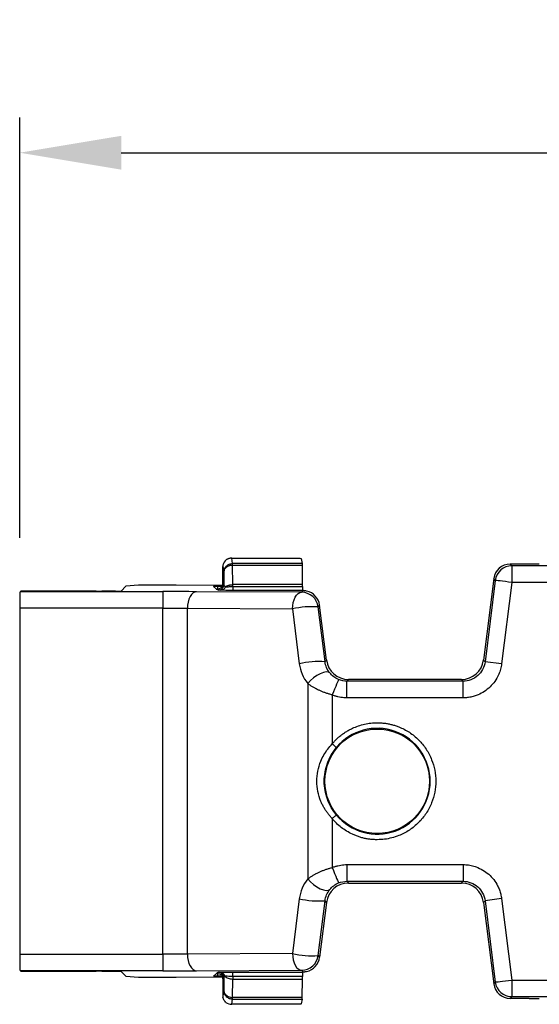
# Model space of a CAD drawing. Extents: x 897.4 to 914.4, y -8.5 to 2.5.
# Tile 3 of 15: x 902.1 to 903, y -0.3 to 1.4. Entities that reach past the tile are written whole.
import ezdxf

# ---------------------------------------------------------------- set-up
doc = ezdxf.new("R2010")
doc.units = 0
doc.header["$LTSCALE"] = 4
doc.header["$MEASUREMENT"] = 0
doc.layers.get('0').update_dxf_attribs({"linetype": 'CONTINUOUS'})
doc.layers.get('DEFPOINTS').update_dxf_attribs({"linetype": 'CONTINUOUS'})
doc.layers.add('DIMENSIONS', color=140, linetype='CONTINUOUS')
doc.styles.get("Standard").update_dxf_attribs({"font": 'romans.shx'})
doc.dimstyles.get("Standard").update_dxf_attribs({"dimtxt": 0.15, "dimasz": 0.18, "dimexe": 0.0625, "dimexo": 0.125, "dimgap": 0.0625, "dimtad": 0, "dimtih": 1, "dimtoh": 1, "dimzin": 0, "dimdsep": 46, "dimtxsty": 'Standard', "dimcen": 0, "dimadec": 0, "dimazin": 0, "dimtfac": 1, "dimtofl": 0, "dimtmove": 0, "dimatfit": 3, "dimfxl": 1, "dimtolj": 1, "dimtzin": 0, "dimarcsym": 0})

# ---------------------------------------------------------------- blocks, each defined once
blk = doc.blocks.new('*D14')
at = {"layer": 'DEFPOINTS', "color": 0, "transparency": 16777216}
for p in [(906.0023, 1.1939), (902.1011, 0.3859), (906.0023, 0.3859)]:
    blk.add_point(p, dxfattribs=at)
at = {"layer": 'DIMENSIONS', "color": 0, "lineweight": -2, "transparency": 16777216}
for p, q in [((902.1011, 0.5109), (902.1011, 1.2564)), ((906.0023, 0.5109), (906.0023, 1.2564)), ((902.2811, 1.1939), (903.6713, 1.1939)), ((905.8223, 1.1939), (904.432, 1.1939))]:
    blk.add_line(p, q, dxfattribs=at)
at = {"layer": 'DIMENSIONS', "color": 0, "transparency": 16777216}
for points in [[(902.2811, 1.2239), (902.2811, 1.1639), (902.1011, 1.1939)], [(905.8223, 1.2239), (905.8223, 1.1639), (906.0023, 1.1939)]]:
    blk.add_solid(points, dxfattribs=at)
at = {"layer": 'DIMENSIONS', "color": 0, "transparency": 16777216, "char_height": 0.15, "attachment_point": 5}
for s, insert in [('\\A1;3.90', (904.0517, 1.3314)), ('\\A1;[99.1]', (904.0517, 1.0172))]:
    blk.add_mtext(s, dxfattribs=dict(at, insert=insert))

msp = doc.modelspace()

# ---------------------------------------------------------------- linework, layer by layer
for p, q in [((902.4785, 0.4653), (902.477, 0.4748)), ((902.477, 0.4748), (902.5912, 0.4748)), ((902.5997, 0.4743), (902.602, 0.4653)), ((902.4611, 0.4297), (902.4611, 0.4598)), ((902.4611, 0.4598), (902.4627, 0.4497)), ((902.4787, 0.4278), (902.4784, 0.4621)), ((902.4784, 0.4621), (902.4785, 0.4621)), ((902.4785, 0.4621), (902.4785, 0.4653)), ((902.602, 0.4653), (902.4785, 0.4653)), ((902.4785, 0.4621), (902.6021, 0.4621)), ((902.6025, 0.4278), (902.6021, 0.4621)), ((902.9705, 0.4643), (902.9732, 0.4613)), ((903.0042, 0.4643), (902.9705, 0.4643)), ((902.9732, 0.4613), (902.9732, 0.4317)), ((903.9895, 0.4613), (902.9732, 0.4613)), ((902.4627, 0.4497), (902.4629, 0.4278)), ((902.9412, 0.4385), (902.9231, 0.2941)), ((902.9439, 0.4354), (902.9412, 0.4385)), ((902.2893, 0.4251), (902.2807, 0.4165)), ((902.3114, 0.4267), (902.2894, 0.4251)), ((902.3784, 0.4268), (902.331, 0.4268)), ((902.4604, 0.426), (902.3784, 0.4268)), ((902.4496, 0.4199), (902.4447, 0.4248)), ((902.453, 0.418), (902.4512, 0.4199)), ((902.4517, 0.4249), (902.4599, 0.425)), ((902.4517, 0.4249), (902.4517, 0.4199)), ((902.4611, 0.4297), (902.4629, 0.4278)), ((902.4787, 0.4244), (902.4787, 0.4278)), ((902.6025, 0.4278), (902.4787, 0.4278)), ((902.4787, 0.4244), (902.6025, 0.4244)), ((902.9439, 0.4354), (902.9258, 0.291)), ((902.9732, 0.4317), (902.9551, 0.2873)), ((903.9884, 0.4317), (902.9732, 0.4317)), ((902.1039, 0.4162), (902.1018, 0.4155)), ((902.1018, 0.4155), (902.3547, 0.4155)), ((902.2368, 0.4162), (902.1137, 0.4162)), ((902.2709, 0.4164), (902.2466, 0.4163)), ((902.3547, 0.4155), (902.3547, 0.3859)), ((902.6008, 0.4142), (902.4145, 0.4153)), ((902.6026, 0.4177), (902.4787, 0.4177)), ((902.6008, 0.4142), (902.6034, 0.4172)), ((902.6034, 0.4172), (902.6026, 0.4177)), ((902.6034, 0.4172), (902.6034, 0.4172)), ((902.3547, 0.3859), (902.1011, 0.3859)), ((902.1011, 0.3859), (902.1011, -0.2277)), ((902.3547, -0.2277), (902.3547, 0.3859)), ((902.3982, -0.2276), (902.3982, 0.3858)), ((902.3982, 0.3858), (902.5845, 0.3847)), ((902.5845, 0.3847), (902.5966, 0.2875)), ((902.6327, 0.3912), (902.6301, 0.3884)), ((902.6422, 0.2912), (902.6301, 0.3884)), ((902.6448, 0.2941), (902.6327, 0.3912)), ((902.6422, 0.2912), (902.6448, 0.2941)), ((902.9231, 0.2941), (902.9258, 0.291)), ((902.9551, 0.2873), (902.9258, 0.291)), ((902.6115, 0.2525), (902.6115, -0.0943)), ((902.6839, 0.2596), (902.6811, 0.2565)), ((902.8868, 0.2565), (902.6811, 0.2565)), ((902.6811, 0.227), (902.6811, 0.2565)), ((902.884, 0.2596), (902.6839, 0.2596)), ((902.8868, 0.2565), (902.884, 0.2596)), ((902.8868, 0.227), (902.8868, 0.2565)), ((902.6549, 0.2322), (902.6549, 0.1454)), ((902.8868, 0.227), (902.6811, 0.227)), ((902.6549, 0.0128), (902.6549, -0.074)), ((902.6811, -0.0688), (902.8868, -0.0688)), ((902.6811, -0.0688), (902.6811, -0.0983)), ((902.8868, -0.0688), (902.8868, -0.0983)), ((902.6811, -0.0983), (902.8868, -0.0983)), ((902.6811, -0.0983), (902.6839, -0.1014)), ((902.6839, -0.1014), (902.884, -0.1014)), ((902.884, -0.1014), (902.8868, -0.0983)), ((902.5966, -0.1293), (902.5845, -0.2265)), ((902.6301, -0.2302), (902.6422, -0.133)), ((902.6448, -0.1359), (902.6327, -0.233)), ((902.6448, -0.1359), (902.6422, -0.133)), ((902.9258, -0.1328), (902.9231, -0.1359)), ((902.9231, -0.1359), (902.9412, -0.2803)), ((902.9551, -0.1291), (902.9258, -0.1328)), ((902.9258, -0.1328), (902.9439, -0.2772)), ((902.9551, -0.1291), (902.9732, -0.2735)), ((902.5845, -0.2265), (902.3982, -0.2276)), ((902.1011, -0.2277), (902.3547, -0.2277)), ((902.3547, -0.2277), (902.3547, -0.2573)), ((902.6301, -0.2302), (902.6327, -0.233)), ((902.1018, -0.2573), (902.1039, -0.2579)), ((902.3547, -0.2573), (902.1018, -0.2573)), ((902.1137, -0.258), (902.2368, -0.258)), ((902.2709, -0.2582), (902.2466, -0.2581)), ((902.2807, -0.2583), (902.2893, -0.2669)), ((902.4145, -0.2571), (902.6008, -0.256)), ((902.4447, -0.2666), (902.4496, -0.2617)), ((902.4512, -0.2617), (902.453, -0.2598)), ((902.4517, -0.2617), (902.4517, -0.2667)), ((902.4787, -0.2595), (902.6026, -0.2595)), ((902.6034, -0.2589), (902.6008, -0.256)), ((902.6026, -0.2595), (902.6034, -0.2589)), ((902.2894, -0.2669), (902.3114, -0.2685)), ((902.331, -0.2686), (902.3784, -0.2686)), ((902.3784, -0.2686), (902.4604, -0.2678)), ((902.4599, -0.2668), (902.4517, -0.2667)), ((902.4629, -0.2696), (902.4611, -0.2715)), ((902.4611, -0.2715), (902.4611, -0.3016)), ((902.4629, -0.2696), (902.4627, -0.2916)), ((902.4784, -0.3043), (902.4787, -0.2717)), ((902.6025, -0.267), (902.4787, -0.267)), ((902.4787, -0.2717), (902.6025, -0.2717)), ((902.602, -0.3043), (902.6025, -0.2717)), ((902.9412, -0.2803), (902.9439, -0.2772)), ((902.9732, -0.2735), (903.9884, -0.2735)), ((902.9732, -0.2735), (902.9732, -0.303)), ((902.4627, -0.2916), (902.4611, -0.3016)), ((902.477, -0.3166), (902.4784, -0.3072)), ((902.602, -0.3043), (902.4784, -0.3043)), ((902.4784, -0.3043), (902.4784, -0.3043)), ((902.4784, -0.3072), (902.4784, -0.3043)), ((902.4784, -0.3072), (902.6019, -0.3072)), ((902.6019, -0.3072), (902.5997, -0.316)), ((902.9732, -0.303), (902.9705, -0.3061)), ((903.0042, -0.3061), (902.9705, -0.3061)), ((902.9732, -0.303), (903.9895, -0.303)), ((902.5912, -0.3166), (902.477, -0.3166))]:
    msp.add_line(p, q)
at = {"flags": 128}
for points in [[(902.9732, 0.4317), (902.9675, 0.4324), (902.962, 0.4331), (902.957, 0.4337), (902.9526, 0.4343), (902.9489, 0.4348), (902.9462, 0.4351), (902.9445, 0.4353), (902.9439, 0.4354)], [(902.4145, 0.4153), (902.4113, 0.4147), (902.4083, 0.413), (902.4055, 0.4103), (902.403, 0.4066), (902.401, 0.4021), (902.3995, 0.397), (902.3985, 0.3915), (902.3982, 0.3858)], [(902.5845, 0.3847), (902.5849, 0.3904), (902.5858, 0.396), (902.5873, 0.401), (902.5894, 0.4055), (902.5918, 0.4092), (902.5946, 0.4119), (902.5977, 0.4136), (902.6008, 0.4142)], [(902.6507, 0.2711), (902.6481, 0.2727), (902.6443, 0.2729), (902.6395, 0.272), (902.6339, 0.2698), (902.6279, 0.2665), (902.622, 0.2623), (902.6164, 0.2576), (902.6115, 0.2525)], [(902.6662, 0.2595), (902.6659, 0.2589), (902.6653, 0.2573), (902.6642, 0.2548), (902.6628, 0.2514), (902.6611, 0.2473), (902.6592, 0.2426), (902.6571, 0.2375), (902.6549, 0.2322)], [(902.6549, 0.1454), (902.6564, 0.1442), (902.6578, 0.143), (902.6591, 0.1419), (902.6603, 0.141), (902.6612, 0.1402), (902.6619, 0.1396), (902.6624, 0.1392), (902.6625, 0.1391)], [(902.6625, 0.0191), (902.6624, 0.019), (902.6619, 0.0186), (902.6612, 0.018), (902.6603, 0.0173), (902.6591, 0.0163), (902.6578, 0.0152), (902.6564, 0.014), (902.6549, 0.0128)], [(902.6549, -0.074), (902.6571, -0.0793), (902.6592, -0.0843), (902.6611, -0.089), (902.6628, -0.0932), (902.6642, -0.0966), (902.6653, -0.0991), (902.6659, -0.1007), (902.6662, -0.1013)], [(902.6115, -0.0943), (902.6164, -0.0993), (902.622, -0.1041), (902.6279, -0.1083), (902.6339, -0.1115), (902.6395, -0.1137), (902.6443, -0.1147), (902.6481, -0.1144), (902.6507, -0.1129)], [(902.5845, -0.2265), (902.5849, -0.2322), (902.5858, -0.2377), (902.5873, -0.2428), (902.5894, -0.2473), (902.5918, -0.251), (902.5946, -0.2537), (902.5977, -0.2554), (902.6008, -0.256)], [(902.3982, -0.2276), (902.3985, -0.2333), (902.3995, -0.2388), (902.401, -0.2439), (902.403, -0.2484), (902.4055, -0.252), (902.4083, -0.2548), (902.4113, -0.2565), (902.4145, -0.2571)], [(902.9439, -0.2772), (902.9445, -0.2771), (902.9462, -0.2769), (902.9489, -0.2765), (902.9526, -0.2761), (902.957, -0.2755), (902.962, -0.2749), (902.9675, -0.2742), (902.9732, -0.2735)]]:
    msp.add_lwpolyline(points, dxfattribs=at)
msp.add_circle((902.7347, 0.0791), 0.0926)
for centre, radius, start, end in [((902.4785, 0.4474), 0.0179, 90.0474, 90.3315), ((902.3588, 0.4617), 0.1196, 0.2027, 1.7561), ((902.9732, 0.4317), 0.0295, 90.0044, 172.8705), ((902.453, 0.4278), 0.00984, 270.0048, 359.9946), ((902.4573, 0.4267), 0.00886, 272.2462, 341.9765), ((902.6008, 0.3847), 0.0295, 7.1297, 89.9955), ((902.6199, 0.2297), 0.159, 86.3222, 102.8621), ((902.632, 0.1325), 0.159, 86.3223, 102.8621), ((902.7347, 0.0791), 0.0939, 219.7097, 140.2903), ((902.632, 0.0257), 0.159, 257.1379, 273.6777), ((902.6199, -0.0715), 0.159, 257.1379, 273.6778), ((902.6008, -0.2265), 0.0295, 270.0045, 352.8703), ((902.453, -0.2696), 0.00984, 0.0056, 89.9948), ((902.4556, -0.269), 0.00939, 16.1086, 88.7446), ((902.9732, -0.2735), 0.0295, 187.1295, 269.9956), ((902.3821, -0.304), 0.0963, 358.0952, 359.8021)]:
    msp.add_arc(centre, radius, start, end)
for centre, major_axis, ratio, start_param, end_param in [((902.4769, 0.4598), (-0.0024, 0.0156), 0.998596, 1.268918, 1.416191), ((902.602, 0.4555), (0, 0.00984), 0.013091, 5.445427, 6.230825), ((902.9705, 0.4348), (0.0195, -0.0221), 0.999932, 2.418406, 3.86478), ((903.0042, 0.4642), (0.0197, 0), 0.008727, 0.436332, 1.570796), ((902.331, 0.4267), (0.0197, 0), 0.008727, 1.570796, 3.01942), ((902.4594, 0.4199), (0.00984, 0), 0.008727, 3.150319, 3.734407), ((902.4513, 0.4297), (0.00672, -0.00719), 0.999929, 0.219999, 0.819148), ((902.1018, 0.3859), (0, 0.0295), 0.026186, 0.008727, 1.570796), ((902.1137, 0.4162), (0.00984, 0), 0.008727, 1.570796, 3.115413), ((902.2368, 0.4164), (0.0197, 0), 0.008727, 4.712389, 5.235988), ((902.2611, 0.4165), (0.0197, 0), 0.008727, 5.235988, 6.274459), ((902.6034, 0.3876), (-0.0195, -0.0221), 0.999932, 2.418406, 3.661574), ((902.6839, 0.299), (0.0261, 0.0295), 0.999932, 2.418406, 3.86478), ((902.884, 0.299), (-0.0261, 0.0295), 0.999932, 2.418406, 3.86478), ((902.6839, -0.1408), (0.0261, -0.0295), 0.999932, 2.418406, 3.86478), ((902.884, -0.1408), (-0.0261, -0.0295), 0.999932, 2.418406, 3.86478), ((902.1018, -0.2277), (0, 0.0295), 0.026186, 1.570796, 3.132866), ((902.6034, -0.2294), (-0.0195, 0.0221), 0.999932, 2.621611, 3.86478), ((902.1137, -0.2579), (0.00984, 0), 0.008727, 3.167773, 4.712389), ((902.2368, -0.2582), (0.0197, 0), 0.008727, 1.047198, 1.570796), ((902.2611, -0.2583), (0.0197, 0), 0.008727, 0.008727, 1.047198), ((902.4594, -0.2617), (0.00984, 0), 0.008727, 2.548778, 3.132866), ((902.6026, -0.2693), (0, 0.00984), 0.013091, 0.008727, 1.33442), ((902.331, -0.2684), (0.0197, 0), 0.008727, 3.263766, 4.712389), ((902.4513, -0.2715), (-0.00672, -0.00719), 0.999929, 2.322445, 2.921594), ((902.6024, -0.2647), (0, 0.00984), 0.013091, 3.926991, 4.476013), ((902.9705, -0.2766), (0.0195, 0.0221), 0.999932, 2.418406, 3.86478), ((902.4769, -0.3016), (0.0024, 0.0156), 0.998596, 1.725402, 1.872674), ((902.4767, -0.3028), (0.0157, -0.0011), 0.873936, 4.07899, 4.793845), ((902.6019, -0.2974), (0, 0.00984), 0.013091, 3.193953, 3.926991), ((903.0042, -0.306), (0.0197, 0), 0.008727, 4.712389, 5.846853)]:
    msp.add_ellipse(centre, major_axis=major_axis, ratio=ratio, start_param=start_param, end_param=end_param)
for points, knots in [([(902.477, 0.4748), (902.4765, 0.4748), (902.4756, 0.4747), (902.4742, 0.4746), (902.4729, 0.4743), (902.4715, 0.4739), (902.4702, 0.4735), (902.4689, 0.4729), (902.4677, 0.4722), (902.467, 0.4717), (902.4666, 0.4714)], [0, 0, 0, 0, 0.0902927, 0.185589, 0.2891382, 0.4034879, 0.5305378, 0.6716756, 0.8279142, 1, 1, 1, 1]), ([(902.5912, 0.4748), (902.5915, 0.4748), (902.5923, 0.4748), (902.5935, 0.4747), (902.5947, 0.4747), (902.5962, 0.4746), (902.5981, 0.4745), (902.5991, 0.4743), (902.5997, 0.4743)], [0, 0, 0, 0, 0.082667, 0.173266, 0.275913, 0.393467, 0.658839, 1, 1, 1, 1]), ([(902.4666, 0.4714), (902.4657, 0.4707), (902.4645, 0.4695), (902.4625, 0.4664), (902.4616, 0.4644), (902.4613, 0.4622)], [0, 0, 0, 0, 0.5, 0.5, 1, 1, 1, 1]), ([(902.4784, 0.4621), (902.4776, 0.4621), (902.4761, 0.462), (902.4737, 0.4615), (902.4714, 0.4608), (902.4692, 0.4598), (902.4666, 0.458), (902.4636, 0.4548), (902.463, 0.4516), (902.4627, 0.4497)], [0, 0, 0, 0, 0.095291, 0.192841, 0.292702, 0.39492, 0.499538, 0.709926, 1, 1, 1, 1]), ([(902.4633, 0.4538), (902.4636, 0.4547), (902.4644, 0.4573), (902.4667, 0.4604), (902.4697, 0.4628), (902.4733, 0.4648), (902.4764, 0.4651), (902.4784, 0.4653)], [0, 0, 0, 0, 0.148007, 0.401029, 0.557707, 0.709912, 1, 1, 1, 1]), ([(902.4627, 0.4497), (902.4627, 0.451), (902.4628, 0.4524), (902.4632, 0.4537), (902.4633, 0.4538)], [0, 0, 0, 0, 0.924387, 1, 1, 1, 1]), ([(902.4512, 0.4199), (902.4523, 0.4199), (902.4538, 0.42), (902.4569, 0.4214), (902.4584, 0.4226), (902.4594, 0.4241)], [0, 0, 0, 0, 0.5, 0.5, 1, 1, 1, 1]), ([(902.4629, 0.4278), (902.4629, 0.4275), (902.463, 0.4268), (902.4635, 0.4259), (902.4642, 0.4252), (902.4649, 0.4245), (902.4655, 0.4241), (902.4658, 0.4239)], [0, 0, 0, 0, 0.260866, 0.491259, 0.691208, 0.860761, 1, 1, 1, 1]), ([(902.4658, 0.4239), (902.4662, 0.4243), (902.4672, 0.425), (902.4688, 0.4258), (902.4707, 0.4265), (902.4726, 0.4271), (902.4746, 0.4275), (902.4766, 0.4277), (902.478, 0.4277), (902.4786, 0.4278)], [0, 0, 0, 0, 0.153952, 0.304145, 0.450613, 0.593392, 0.732521, 0.868042, 1, 1, 1, 1]), ([(902.4658, 0.4239), (902.4661, 0.424), (902.467, 0.424), (902.4688, 0.4241), (902.4713, 0.4242), (902.4747, 0.4243), (902.4773, 0.4243), (902.4787, 0.4244)], [0, 0, 0, 0, 0.137041, 0.304946, 0.503968, 0.734703, 1, 1, 1, 1]), ([(902.4787, 0.4244), (902.4787, 0.4224), (902.4787, 0.4207), (902.4787, 0.4184), (902.4787, 0.4177), (902.4787, 0.4177)], [0, 0, 0, 0, 0.5, 0.5, 1, 1, 1, 1]), ([(902.6025, 0.4244), (902.6025, 0.4224), (902.6025, 0.4207), (902.6026, 0.4184), (902.6026, 0.4177), (902.6026, 0.4177)], [0, 0, 0, 0, 0.5, 0.5, 1, 1, 1, 1]), ([(902.4577, 0.4178), (902.4571, 0.4178), (902.456, 0.4178), (902.4547, 0.4179), (902.4537, 0.4179), (902.4531, 0.4179), (902.4531, 0.418), (902.453, 0.418)], [0, 0, 0, 0, 0.195267, 0.391069, 0.589275, 0.791687, 1, 1, 1, 1]), ([(902.4786, 0.4177), (902.4776, 0.4177), (902.4754, 0.4177), (902.4723, 0.4177), (902.4692, 0.4177), (902.4654, 0.4177), (902.4611, 0.4178), (902.4588, 0.4178), (902.4577, 0.4178)], [0, 0, 0, 0, 0.125821, 0.249605, 0.373703, 0.500447, 0.749786, 1, 1, 1, 1]), ([(902.6093, 0.4165), (902.6087, 0.4166), (902.608, 0.4167), (902.6074, 0.4168), (902.6068, 0.4169), (902.6062, 0.417), (902.6057, 0.417), (902.6052, 0.4171), (902.6047, 0.4171), (902.6043, 0.4171), (902.604, 0.4171), (902.6037, 0.4171), (902.6036, 0.4171), (902.6035, 0.4171), (902.6034, 0.4171), (902.6034, 0.4172)], [0, 0, 0, 0, 0.0000504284, 0.0000504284, 0.0000504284, 0.0001009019, 0.0001009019, 0.0001009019, 0.0001508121, 0.0001508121, 0.0001508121, 0.0002008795, 0.0002008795, 0.0002008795, 0.0002334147, 0.0002334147, 0.0002334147, 0.0002334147]), ([(902.9258, 0.291), (902.9247, 0.2816), (902.9199, 0.2727), (902.9057, 0.2601), (902.8963, 0.2565), (902.8868, 0.2565)], [0, 0, 0, 0, 0.5, 0.5, 1, 1, 1, 1]), ([(902.9551, 0.2873), (902.9549, 0.2858), (902.9544, 0.2826), (902.9533, 0.2779), (902.9519, 0.2733), (902.9502, 0.2688), (902.947, 0.262), (902.9415, 0.2534), (902.9326, 0.244), (902.9222, 0.2363), (902.912, 0.2315), (902.9027, 0.2287), (902.8948, 0.2273), (902.8895, 0.2271), (902.8868, 0.227)], [0, 0, 0, 0, 0.048552, 0.096764, 0.144871, 0.193114, 0.24173, 0.370783, 0.500042, 0.629094, 0.758353, 0.839042, 0.919221, 1, 1, 1, 1]), ([(902.6549, 0.2322), (902.6531, 0.2327), (902.6496, 0.2336), (902.6443, 0.2353), (902.6391, 0.2372), (902.6341, 0.2392), (902.6292, 0.2415), (902.6244, 0.2439), (902.6199, 0.2466), (902.6156, 0.2494), (902.6128, 0.2514), (902.6115, 0.2525)], [0, 0, 0, 0, 0.110285, 0.220438, 0.330605, 0.440932, 0.551563, 0.662645, 0.774318, 0.886724, 1, 1, 1, 1]), ([(902.6811, 0.227), (902.6793, 0.227), (902.6757, 0.2271), (902.6704, 0.2278), (902.6652, 0.2288), (902.66, 0.2302), (902.6566, 0.2315), (902.6549, 0.2322)], [0, 0, 0, 0, 0.201234, 0.40062, 0.599385, 0.798769, 1, 1, 1, 1]), ([(902.6549, 0.1454), (902.6564, 0.147), (902.6592, 0.1503), (902.6638, 0.1549), (902.6687, 0.1592), (902.6738, 0.1632), (902.6792, 0.1668), (902.6848, 0.1701), (902.6921, 0.1738), (902.7013, 0.1775), (902.7123, 0.1806), (902.7235, 0.1825), (902.731, 0.1827), (902.7347, 0.1828)], [0, 0, 0, 0, 0.072129, 0.143558, 0.214566, 0.285441, 0.356469, 0.427935, 0.500119, 0.626498, 0.753102, 0.876495, 1, 1, 1, 1]), ([(902.7347, 0.1828), (902.7369, 0.1828), (902.7413, 0.1827), (902.7478, 0.1821), (902.7542, 0.1811), (902.7605, 0.1797), (902.7668, 0.1778), (902.7775, 0.174), (902.7921, 0.1665), (902.8086, 0.153), (902.8221, 0.1365), (902.8316, 0.118), (902.8373, 0.0987), (902.8391, 0.0791), (902.8373, 0.0596), (902.8316, 0.0402), (902.8221, 0.0217), (902.8086, 0.0053), (902.7921, -0.0082), (902.7756, -0.0168), (902.7606, -0.0216), (902.7478, -0.0242), (902.7391, -0.0245), (902.7347, -0.0246)], [0, 0, 0, 0, 0.020146, 0.040136, 0.06005, 0.079967, 0.099967, 0.120131, 0.18508, 0.250093, 0.315042, 0.380056, 0.44001, 0.500029, 0.559983, 0.620002, 0.684951, 0.749965, 0.814913, 0.879927, 0.920044, 0.959855, 1, 1, 1, 1]), ([(902.6549, 0.0128), (902.6535, 0.0144), (902.6507, 0.0174), (902.6469, 0.0222), (902.6434, 0.0272), (902.6402, 0.0324), (902.6373, 0.0378), (902.6331, 0.0471), (902.6289, 0.0607), (902.627, 0.0791), (902.6288, 0.0974), (902.6337, 0.113), (902.64, 0.1258), (902.6467, 0.1361), (902.6522, 0.1423), (902.6549, 0.1454)], [0, 0, 0, 0, 0.042432, 0.084371, 0.125956, 0.16733, 0.208638, 0.250024, 0.376553, 0.499928, 0.623086, 0.749539, 0.832371, 0.915473, 1, 1, 1, 1]), ([(902.6409, 0.0791), (902.6409, 0.0846), (902.6414, 0.0899), (902.6432, 0.1006), (902.6446, 0.1059), (902.6501, 0.1212), (902.6555, 0.1306), (902.6625, 0.1391)], [0, 0, 0, 0, 0.25, 0.25, 0.5, 0.5, 1, 1, 1, 1]), ([(902.6625, 0.0191), (902.6555, 0.0275), (902.6502, 0.0369), (902.6446, 0.0523), (902.6432, 0.0575), (902.6414, 0.0682), (902.6409, 0.0736), (902.6409, 0.0791)], [0, 0, 0, 0, 0.5, 0.5, 0.75, 0.75, 1, 1, 1, 1]), ([(902.7347, -0.0246), (902.7326, -0.0246), (902.7282, -0.0245), (902.7217, -0.0239), (902.7153, -0.0229), (902.709, -0.0215), (902.7028, -0.0197), (902.6967, -0.0175), (902.6891, -0.0142), (902.6804, -0.0095), (902.671, -0.003), (902.6624, 0.0044), (902.6574, 0.01), (902.6549, 0.0128)], [0, 0, 0, 0, 0.072129, 0.143558, 0.214566, 0.285441, 0.356469, 0.427935, 0.500119, 0.626498, 0.753102, 0.876495, 1, 1, 1, 1]), ([(902.6549, -0.074), (902.6566, -0.0733), (902.66, -0.072), (902.6652, -0.0706), (902.6704, -0.0696), (902.6757, -0.0689), (902.6793, -0.0688), (902.6811, -0.0688)], [0, 0, 0, 0, 0.201231, 0.400615, 0.59938, 0.798766, 1, 1, 1, 1]), ([(902.8868, -0.0688), (902.8884, -0.0688), (902.8916, -0.0689), (902.8964, -0.0694), (902.9011, -0.0702), (902.9058, -0.0714), (902.9129, -0.0737), (902.9222, -0.0781), (902.9326, -0.0857), (902.9415, -0.0951), (902.9476, -0.1047), (902.9515, -0.1135), (902.9539, -0.1212), (902.9547, -0.1265), (902.9551, -0.1291)], [0, 0, 0, 0, 0.048552, 0.096764, 0.144871, 0.193114, 0.24173, 0.370783, 0.500042, 0.629094, 0.758353, 0.839042, 0.919221, 1, 1, 1, 1]), ([(902.6115, -0.0943), (902.6128, -0.0932), (902.6156, -0.0912), (902.6199, -0.0884), (902.6244, -0.0857), (902.6292, -0.0833), (902.6341, -0.081), (902.6391, -0.079), (902.6443, -0.0771), (902.6496, -0.0754), (902.6531, -0.0744), (902.6549, -0.074)], [0, 0, 0, 0, 0.113276, 0.225682, 0.337355, 0.448437, 0.559068, 0.669395, 0.779562, 0.889715, 1, 1, 1, 1]), ([(902.8868, -0.0983), (902.8963, -0.0983), (902.9057, -0.1019), (902.9199, -0.1145), (902.9247, -0.1234), (902.9258, -0.1328)], [0, 0, 0, 0, 0.5, 0.5, 1, 1, 1, 1]), ([(902.4512, -0.2617), (902.4523, -0.2616), (902.4538, -0.2618), (902.4569, -0.2632), (902.4584, -0.2644), (902.4594, -0.2659)], [0, 0, 0, 0, 0.5, 0.5, 1, 1, 1, 1]), ([(902.453, -0.2598), (902.4531, -0.2597), (902.4531, -0.2597), (902.4537, -0.2597), (902.4545, -0.2597), (902.4553, -0.2596), (902.4558, -0.2596)], [0, 0, 0, 0, 0.255792, 0.506585, 0.754069, 1, 1, 1, 1]), ([(902.4558, -0.2596), (902.4561, -0.2596), (902.4568, -0.2596), (902.4583, -0.2596), (902.4601, -0.2596), (902.4622, -0.2595), (902.4648, -0.2595), (902.4678, -0.2595), (902.4712, -0.2595), (902.4749, -0.2595), (902.4774, -0.2595), (902.4787, -0.2595)], [0, 0, 0, 0, 0.100918, 0.199827, 0.298293, 0.3979, 0.500181, 0.622861, 0.749355, 0.874351, 1, 1, 1, 1]), ([(902.4787, -0.267), (902.4787, -0.2651), (902.4787, -0.263), (902.4787, -0.2602), (902.4787, -0.2595), (902.4787, -0.2595)], [0, 0, 0, 0, 0.5, 0.5, 1, 1, 1, 1]), ([(902.6034, -0.2589), (902.6034, -0.2589), (902.6036, -0.2589), (902.6038, -0.2589), (902.604, -0.2589), (902.6043, -0.2589), (902.6048, -0.2589), (902.6052, -0.2589), (902.6057, -0.2588), (902.6063, -0.2588), (902.6068, -0.2587), (902.6074, -0.2586), (902.6081, -0.2585), (902.6085, -0.2584), (902.6089, -0.2584), (902.6093, -0.2583)], [0, 0, 0, 0, 0.0000503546, 0.0000503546, 0.0000503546, 0.0001007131, 0.0001007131, 0.0001007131, 0.0001509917, 0.0001509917, 0.0001509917, 0.0002009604, 0.0002009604, 0.0002009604, 0.0002334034, 0.0002334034, 0.0002334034, 0.0002334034]), ([(902.4517, -0.2667), (902.4496, -0.2667), (902.4477, -0.2667), (902.4453, -0.2666), (902.4447, -0.2666), (902.4447, -0.2666)], [0, 0, 0, 0, 0.5, 0.5, 1, 1, 1, 1]), ([(902.4646, -0.2664), (902.4643, -0.2667), (902.4637, -0.2673), (902.4631, -0.2684), (902.4629, -0.2692), (902.4629, -0.2696)], [0, 0, 0, 0, 0.2528658, 0.5861836, 1, 1, 1, 1]), ([(902.4787, -0.267), (902.478, -0.267), (902.4768, -0.267), (902.4749, -0.267), (902.4732, -0.267), (902.4702, -0.2669), (902.4668, -0.2667), (902.4652, -0.2665), (902.4646, -0.2664)], [0, 0, 0, 0, 0.1067073, 0.2091732, 0.3075351, 0.4018403, 0.7625821, 1, 1, 1, 1]), ([(902.4646, -0.2664), (902.4659, -0.268), (902.4679, -0.2693), (902.4728, -0.2712), (902.4757, -0.2717), (902.4786, -0.2717)], [0, 0, 0, 0, 0.5, 0.5, 1, 1, 1, 1]), ([(902.4627, -0.2916), (902.4627, -0.2921), (902.4628, -0.2932), (902.463, -0.2942), (902.4632, -0.2947)], [0, 0, 0, 0, 0.516187, 1, 1, 1, 1]), ([(902.4627, -0.2916), (902.4627, -0.2929), (902.4627, -0.2942), (902.4632, -0.2955), (902.4632, -0.2955)], [0, 0, 0, 0, 0.948185, 1, 1, 1, 1]), ([(902.4632, -0.2947), (902.4634, -0.2953), (902.4639, -0.2966), (902.4649, -0.2982), (902.4661, -0.2995), (902.4679, -0.3011), (902.4706, -0.3028), (902.4744, -0.3041), (902.4771, -0.3043), (902.4784, -0.3043)], [0, 0, 0, 0, 0.122705, 0.231983, 0.327831, 0.41025, 0.614411, 0.810921, 1, 1, 1, 1]), ([(902.4632, -0.2955), (902.4635, -0.2965), (902.4644, -0.2991), (902.4667, -0.3023), (902.4697, -0.3047), (902.4733, -0.3066), (902.4764, -0.307), (902.4784, -0.3072)], [0, 0, 0, 0, 0.152224, 0.403817, 0.559724, 0.711215, 1, 1, 1, 1]), ([(902.4666, -0.3132), (902.4657, -0.3125), (902.4645, -0.3113), (902.4625, -0.3082), (902.4616, -0.3061), (902.4613, -0.3039)], [0, 0, 0, 0, 0.5, 0.5, 1, 1, 1, 1]), ([(902.5997, -0.316), (902.5993, -0.3161), (902.5986, -0.3162), (902.5972, -0.3163), (902.5958, -0.3164), (902.5943, -0.3165), (902.5928, -0.3166), (902.5917, -0.3166), (902.5912, -0.3166)], [0, 0, 0, 0, 0.236172, 0.438094, 0.607052, 0.760249, 0.888485, 1, 1, 1, 1])]:
    msp.add_open_spline(points, degree=3, knots=knots)
for points in [[(902.2893, 0.4251), (902.2893, 0.4251), (902.2894, 0.4251), (902.2894, 0.4251)], [(902.4447, 0.4248), (902.4447, 0.4248), (902.4473, 0.4249), (902.4517, 0.4249)], [(902.6025, 0.4244), (902.6025, 0.4256), (902.6025, 0.4268), (902.6025, 0.4278)], [(902.4145, 0.4153), (902.3969, 0.4154), (902.3759, 0.4155), (902.3547, 0.4155)], [(902.3547, 0.3859), (902.3701, 0.3859), (902.3854, 0.3859), (902.3982, 0.3858)], [(902.5966, 0.2875), (902.5982, 0.2748), (902.6034, 0.2625), (902.6115, 0.2525)], [(902.6507, 0.2711), (902.6461, 0.2768), (902.6431, 0.2839), (902.6422, 0.2912)], [(902.6662, 0.2595), (902.6599, 0.2621), (902.6546, 0.2663), (902.6507, 0.2711)], [(902.6811, 0.2565), (902.676, 0.2565), (902.6709, 0.2575), (902.6662, 0.2595)], [(902.6115, -0.0943), (902.6034, -0.1043), (902.5982, -0.1165), (902.5966, -0.1293)], [(902.6507, -0.1129), (902.6546, -0.108), (902.6599, -0.1039), (902.6662, -0.1013)], [(902.6662, -0.1013), (902.6709, -0.0993), (902.676, -0.0983), (902.6811, -0.0983)], [(902.6422, -0.133), (902.6431, -0.1257), (902.6461, -0.1186), (902.6507, -0.1129)], [(902.3982, -0.2276), (902.3854, -0.2277), (902.3701, -0.2277), (902.3547, -0.2277)], [(902.3547, -0.2573), (902.3759, -0.2573), (902.3969, -0.2572), (902.4145, -0.2571)], [(902.2894, -0.2669), (902.2894, -0.2669), (902.2893, -0.2669), (902.2893, -0.2669)], [(902.4787, -0.267), (902.4787, -0.2688), (902.4787, -0.2704), (902.4787, -0.2717)], [(902.4784, -0.3072), (902.4784, -0.3072), (902.4784, -0.3072), (902.4784, -0.3072)]]:
    msp.add_open_spline(points, degree=3)

# ---------------------------------------------------------------- dimensions: what is measured, and where the dimension line sits
at = {"layer": 'DIMENSIONS'}
dim = msp.add_linear_dim(base=(906.0023, 1.1939), p1=(902.1011, 0.3859), p2=(906.0023, 0.3859), dimstyle='Standard', override={"dimpost": '\\X'}, dxfattribs=at)
dim.commit()
dim.dimension.update_dxf_attribs({"geometry": '*D14', "text_midpoint": (904.0517, 1.1939)})

doc.saveas('drawing.dxf')
